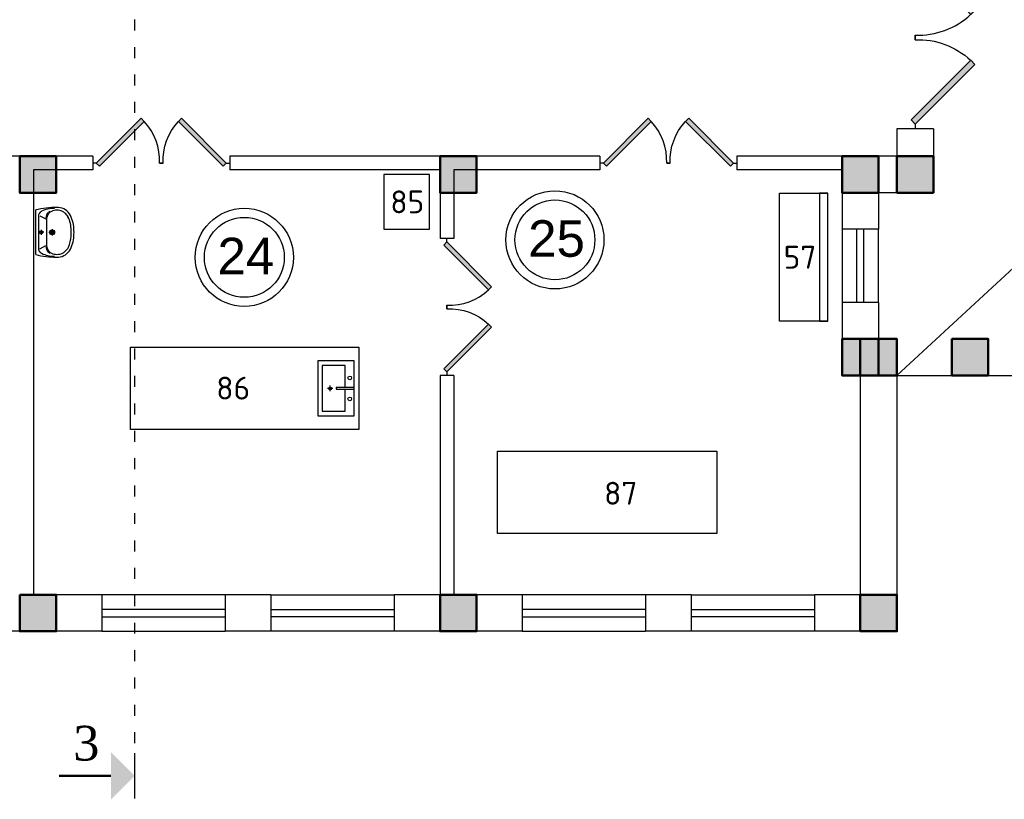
# Model space of a CAD drawing. Header units: millimetres. Extents: x 151654 to 877351, y 70322 to 154322.
# Tile 75 of 173: x 275172 to 285948, y 90699 to 99232. Entities that reach past the tile are written whole.
import ezdxf

# ---------------------------------------------------------------- set-up
doc = ezdxf.new("R2010")
doc.units = ezdxf.units.MM
doc.linetypes.add('ACAD_ISO03W100', pattern=[30, 12, -18])
doc.layers.add('kolonn', color=7, linetype='Continuous')
doc.layers.add('su', color=7, linetype='Continuous')
doc.layers.add('технологич.о', color=152, linetype='Continuous', lineweight=30)
doc.layers.add('ТХ', color=152, linetype='Continuous', lineweight=30)
doc.styles.add('GOST', font='isocpeur.ttf')
doc.styles.add('RomanS', font='times.ttf')
doc.styles.get("Standard").update_dxf_attribs({"font": 'arial.ttf'})

# ---------------------------------------------------------------- blocks, each defined once
blk = doc.blocks.new('ghsdd')
at = {"ltscale": 50, "true_color": 0x757575}
h = blk.add_hatch(color=8, dxfattribs=at)
h.paths.add_polyline_path([(0, 200), (-200, 200), (-200, 0), (0, 0)])
h.paths.add_polyline_path([(200, 0), (200, 200), (0, 200), (0, 0)])
h.paths.add_polyline_path([(0, 0), (-200, 0), (-200, -200), (0, -200)])
h.paths.add_polyline_path([(0, 0), (0, -200), (200, -200), (200, 0)])
at = {"lineweight": 50, "ltscale": 50}
blk.add_lwpolyline([(200, 200), (200, -200), (-200, -200), (-200, 200), (200, 200)], dxfattribs=at)
blk = doc.blocks.new('jfgjhsdf')
blk.add_hatch(color=1).paths.add_polyline_path([(-593, 731), (-637, 687), (0, 50), (44, 94)])
at = {"color": 1}
for p, q in [((0, 1000), (0, 950)), ((0, 50), (0, 0))]:
    blk.add_line(p, q, dxfattribs=at)
blk.add_lwpolyline([(0, 50), (-637, 687), (-593, 731), (44, 94), (0, 50)], dxfattribs=at)
blk.add_arc((-33, 130), 821, 87.662, 132.9147, dxfattribs=at)
blk = doc.blocks.new('чЯч')
at = {"layer": 'ТХ'}
for p, q in [((-285, 0), (-345, 0)), ((-315, -30), (-315, 30))]:
    blk.add_line(p, q, dxfattribs=at)
for points in [[(0, 450), (0, -450), (-2500, -450), (-2500, 450)], [(-50, -300), (-50, 300), (-450, 300), (-450, -300)], [(-250, -10), (-50, -10), (-50, 10), (-250, 10)]]:
    blk.add_lwpolyline(points, close=True, dxfattribs=at)
blk.add_lwpolyline([(-150, 10), (-150, 250), (-400, 250), (-400, -250), (-150, -250), (-150, -10)], dxfattribs=at)
for centre, radius in [((-100, 114.6), 20), ((-315, 0), 15), ((-315, 0), 10), ((-100, -114.6), 20)]:
    blk.add_circle(centre, radius, dxfattribs=at)
blk = doc.blocks.new('UM_8')
for p, q in [((244, 0), (-244, 0)), ((-182, -45), (-146, -110)), ((175, -30), (-175, -30)), ((27, -61), (-27, -61)), ((0, -88), (0, -34)), ((182, -45), (146, -110)), ((142, -120), (-132, -120)), ((35, -180), (-35, -180)), ((0, -145), (0, -215))]:
    blk.add_line(p, q)
for centre, radius in [((0, -61), 17), ((0, -180), 27), ((0, -180), 17)]:
    blk.add_circle(centre, radius)
for centre, radius, start, end in [((-244, 0), 0.5, 90, 167.3206), ((244, 0), 0.5, 12.6794, 90), ((894, -257), 1167, 167.3206, 178.6525), ((68, -206), 330, 154.5977, 180.3349), ((-175, -90), 60, 90, 154.5977), ((175, -90), 60, 25.4023, 90), ((-68, -206), 330, 359.6651, 25.4023), ((-894, -257), 1167, 1.3475, 12.6794), ((-104, -233), 138, 141.0504, 245.2718), ((-104, -233), 148, 141.0504, 147.7493), ((-139, -232), 123, 98.7111, 129.9424), ((-139, -232), 113, 86.1548, 129.9424), ((139, -232), 113, 50.0576, 93.8452), ((139, -232), 123, 50.0576, 81.2889), ((104, -233), 138, 294.7282, 38.9496), ((104, -233), 148, 32.2507, 38.9496), ((-104, -234), 169, 178.312, 234.1043), ((-273, -229), 0.5, 358.312, 358.6525), ((104, -234), 169, 305.8957, 1.688), ((273, -229), 0.5, 181.3475, 181.688), ((-27, -71), 347, 239.6448, 267.5368), ((-27, -71), 317, 244.8898, 267.5368), ((0, 80), 500, 265.1692, 274.8308), ((0, 80), 470, 265.1692, 274.8308), ((27, -71), 317, 272.4632, 300.3552), ((27, -71), 347, 272.4632, 300.3552)]:
    blk.add_arc(centre, radius, start, end)
blk = doc.blocks.new('A$Cadfbf768')
at = {"layer": 'технологич.о', "ltscale": 2}
for points in [[(-1400, -90), (0, -90), (0, 0), (-1400, 0)], [(-1400, -2), (0, -2), (0, -527), (-1400, -527)]]:
    blk.add_lwpolyline(points, close=True, dxfattribs=at)

msp = doc.modelspace()

# ---------------------------------------------------------------- hatches: boundary and pattern name
msp.add_hatch(color=256).paths.add_polyline_path([(276172.7, 90699.6), (276430.1, 90957), (276172.7, 91214.4)])

# ---------------------------------------------------------------- linework, layer by layer
at = {"color": 1, "linetype": 'ACAD_ISO03W100', "ltscale": 10}
msp.add_line((276430.1, 106732.8), (276430.1, 91207), dxfattribs=at)
at = {"color": 1}
for p, q in [((284772.2, 95338.4), (292772.2, 102738.4)), ((284172.2, 96938.4), (284172.2, 96138.4)), ((284332.2, 96938.4), (284332.2, 96138.4)), ((284412.2, 96138.4), (284412.2, 96938.4)), ((284572.2, 96138.4), (284572.2, 96938.4)), ((277422.2, 92938.4), (276072.2, 92938.4)), ((277922.2, 92938.4), (279272.2, 92938.4)), ((282022.2, 92938.4), (280672.2, 92938.4)), ((282522.2, 92938.4), (283872.2, 92938.4)), ((277422.2, 92778.4), (276072.2, 92778.4)), ((276072.2, 92698.4), (277422.2, 92698.4)), ((277922.2, 92778.4), (279272.2, 92778.4)), ((279272.2, 92698.4), (277922.2, 92698.4)), ((282022.2, 92778.4), (280672.2, 92778.4)), ((280672.2, 92698.4), (282022.2, 92698.4)), ((282522.2, 92778.4), (283872.2, 92778.4)), ((283872.2, 92698.4), (282522.2, 92698.4)), ((276072.2, 92538.4), (277422.2, 92538.4)), ((279272.2, 92538.4), (277922.2, 92538.4)), ((280672.2, 92538.4), (282022.2, 92538.4)), ((283872.2, 92538.4), (282522.2, 92538.4))]:
    msp.add_line(p, q, dxfattribs=at)
at = {"lineweight": 30}
for p, q in [((285172.2, 98038.4), (284772.2, 98038.4)), ((284772.2, 98038.4), (284772.2, 97738.4)), ((285172.2, 98038.4), (285172.2, 97338.4)), ((275972.2, 97738.4), (274422.2, 97738.4)), ((275972.2, 97738.4), (275972.2, 97588.4)), ((281522.2, 97738.4), (277472.2, 97738.4)), ((277472.2, 97738.4), (277472.2, 97588.4)), ((281522.2, 97738.4), (281522.2, 97588.4)), ((283022.2, 97738.4), (283022.2, 97588.4)), ((284772.2, 97738.4), (283022.2, 97738.4)), ((275972.2, 97588.4), (275322.2, 97588.4)), ((275322.2, 97588.4), (275322.2, 92938.4)), ((279772.2, 97588.4), (277472.2, 97588.4)), ((279772.2, 97588.4), (279772.2, 96838.4)), ((281522.2, 97588.4), (279922.2, 97588.4)), ((279922.2, 97588.4), (279922.2, 96838.4)), ((284172.2, 97588.4), (283022.2, 97588.4)), ((284172.2, 97588.4), (284172.2, 96938.4)), ((284572.2, 97338.4), (284572.2, 96938.4)), ((285172.2, 97338.4), (284572.2, 97338.4)), ((284572.2, 96938.4), (284172.2, 96938.4)), ((279922.2, 96838.4), (279772.2, 96838.4)), ((284172.2, 96138.4), (284172.2, 95338.4)), ((284572.2, 96138.4), (284172.2, 96138.4)), ((284572.2, 96138.4), (284572.2, 95738.4)), ((284772.2, 95738.4), (284572.2, 95738.4)), ((284772.2, 95738.4), (284772.2, 92538.4)), ((279922.2, 95338.4), (279772.2, 95338.4)), ((279772.2, 95338.4), (279772.2, 92938.4)), ((279922.2, 95338.4), (279922.2, 92938.4)), ((284372.2, 95338.4), (284172.2, 95338.4)), ((284372.2, 95338.4), (284372.2, 92938.4)), ((276072.2, 92938.4), (275322.2, 92938.4)), ((276072.2, 92938.4), (276072.2, 92538.4)), ((277922.2, 92938.4), (277422.2, 92938.4)), ((277422.2, 92938.4), (277422.2, 92538.4)), ((277922.2, 92938.4), (277922.2, 92538.4)), ((279272.2, 92938.4), (279272.2, 92538.4)), ((279772.2, 92938.4), (279272.2, 92938.4)), ((280672.2, 92938.4), (279922.2, 92938.4)), ((280672.2, 92938.4), (280672.2, 92538.4)), ((282522.2, 92938.4), (282022.2, 92938.4)), ((282022.2, 92938.4), (282022.2, 92538.4)), ((282522.2, 92938.4), (282522.2, 92538.4)), ((283872.2, 92938.4), (283872.2, 92538.4)), ((284372.2, 92938.4), (283872.2, 92938.4)), ((276072.2, 92538.4), (274672.2, 92538.4)), ((277922.2, 92538.4), (277422.2, 92538.4)), ((280672.2, 92538.4), (279272.2, 92538.4)), ((282522.2, 92538.4), (282022.2, 92538.4)), ((284772.2, 92538.4), (283872.2, 92538.4))]:
    msp.add_line(p, q, dxfattribs=at)
at = {"color": 1}
msp.add_lwpolyline([(284772.2, 95338.4), (292772.2, 95338.4), (292772.2, 102738.4), (284772.2, 102738.4)], dxfattribs=at)
for points, const_width in [([(276430.1, 90707), (276430.1, 91207)], 15), ([(276172.7, 90957), (275602.1, 90957)], 25)]:
    msp.add_lwpolyline(points, dxfattribs=dict(const_width=const_width))
for centre, radius in [((281029.9, 96822.5), 537), ((281029.9, 96822.5), 437), ((277630.4, 96631), 537), ((277630.4, 96631), 437)]:
    msp.add_circle(centre, radius, dxfattribs=at)
at = {"layer": 'ТХ', "ltscale": 100, "transparency": 33554687}
msp.add_lwpolyline([(279156.5, 97539.6), (279156.5, 96939.6), (279656.5, 96939.6), (279656.5, 97539.6)], close=True, dxfattribs=at)
at = {"layer": 'ТХ'}
msp.add_lwpolyline([(282802.6, 94508.9), (282802.6, 93608.9), (280402.6, 93608.9), (280402.6, 94508.9)], close=True, dxfattribs=at)

# ---------------------------------------------------------------- block references
for p, xscale, yscale, zscale, rotation in [((284972.2, 100038.4), 1.025641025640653, 1.025641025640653, 1.025641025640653, 180), ((275972.2, 97663.4), 0.7692307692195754, 0.7692307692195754, 0.7692307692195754, 270), ((277472.2, 97663.4), -0.7692307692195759, 0.7692307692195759, 0.769230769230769, 90), ((281522.2, 97663.4), 0.7692307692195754, 0.7692307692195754, 0.7692307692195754, 270), ((283022.2, 97663.4), -0.7692307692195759, 0.7692307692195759, 0.769230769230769, 90), ((279847.2, 96838.4), 0.7692307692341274, 0.7692307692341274, 0.7692307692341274, 180)]:
    msp.add_blockref('jfgjhsdf', p, dxfattribs=dict(xscale=xscale, yscale=yscale, zscale=zscale, rotation=rotation))
for p, xscale, yscale, zscale in [((284972.2, 98038.4), -1.025641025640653, 1.025641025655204, 1.025641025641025), ((279847.2, 95338.4), -0.7692307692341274, 0.7692307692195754, 0.769230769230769)]:
    msp.add_blockref('jfgjhsdf', p, dxfattribs=dict(xscale=xscale, yscale=yscale, zscale=zscale))
at = {"ltscale": 10000, "rotation": 270}
msp.add_blockref('A$Cadfbf768', (284015.2, 95933.8), dxfattribs=at)
msp.add_blockref('чЯч', (278884.3, 95197.1))
at = {"layer": 'kolonn', "xscale": -1}
for p in [(275372.2, 97538.4), (279972.2, 97538.4), (284372.2, 97538.4), (284972.2, 97538.4), (284372.2, 95538.4), (284572.2, 95538.4), (285572.2, 95538.4), (275372.2, 92738.4), (279972.2, 92738.4), (284572.2, 92738.4)]:
    msp.add_blockref('ghsdd', p, dxfattribs=at)
at = {"layer": 'su', "rotation": 90}
msp.add_blockref('UM_8', (275346.8, 96905.4), dxfattribs=at)

# ---------------------------------------------------------------- texts
at = {"style": 'GOST'}
for s, p in [('85', (279228.9, 97113.3)), ('57', (283533.2, 96507.4, -11.2)), ('86', (277323.8, 95074.8)), ('87', (281568, 93924.2))]:
    msp.add_text(s, height=250, dxfattribs=at).set_placement(p)
at = {"color": 1}
for s, p in [('25', (280736.8, 96637.4)), ('24', (277337.3, 96445.9))]:
    msp.add_text(s, height=400, dxfattribs=at).set_placement(p)
at = {"color": 1, "style": 'RomanS'}
msp.add_text('3', height=379.7, dxfattribs=at).set_placement((275758.1, 91124.2))

doc.saveas('drawing.dxf')
